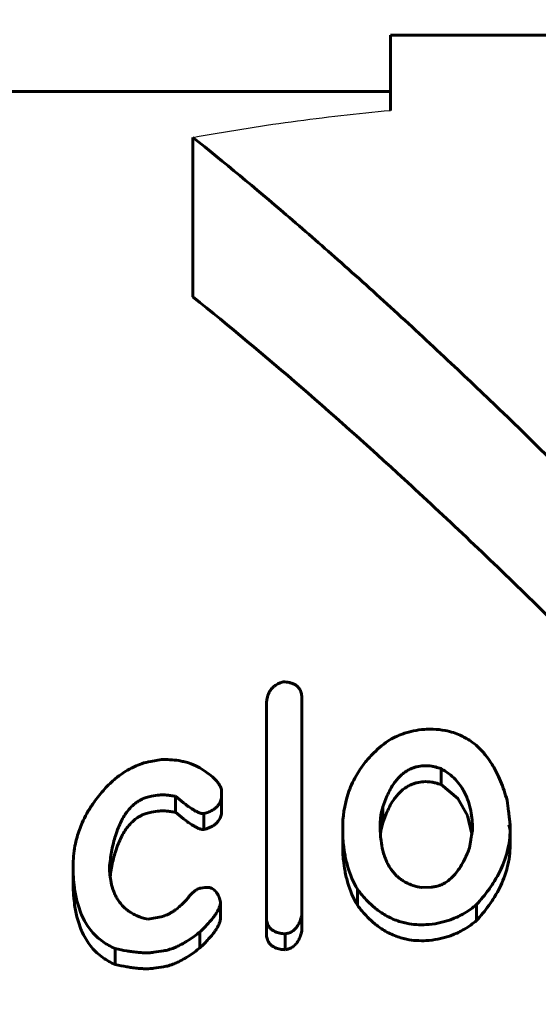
# Model space of a CAD drawing. Header units: millimetres. Extents: x 0 to 841, y 0 to 594.
# Tile 12 of 29: x 227.42 to 229.72, y 364.04 to 368.4. Entities that reach past the tile are written whole.
import ezdxf

# ---------------------------------------------------------------- set-up
doc = ezdxf.new("R2010")
doc.units = ezdxf.units.MM
for name, pattern in [('K5LT-1', [0]), ('K5LT_BASIC', [0]), ('K5LT_THIN', [0])]:
    doc.linetypes.add(name, pattern=pattern)
doc.layers.add('Системный слой', color=7, linetype='Continuous')
doc.layers.add('Системный слой (1)', color=7, linetype='Continuous', true_color=0x6c6c6c)
doc.styles.add('KDIMTEXTSTYLE', font='txt', dxfattribs={"width": 0.96, "oblique": 15, "height": 5})
doc.styles.add('KTEXTSTYLE', font='txt', dxfattribs={"width": 0.96, "height": 5})
doc.dimstyles.new('KDIMSTYLE (0.50)', dxfattribs={"dimtxt": 5, "dimasz": 1, "dimexe": 2, "dimexo": 0, "dimgap": 1, "dimtad": 1, "dimlfac": 2, "dimtxsty": 'KDIMTEXTSTYLE', "dimsah": 1, "dimcen": 0, "dimdle": 1, "dimadec": 0, "dimazin": 0, "dimtfac": 0.667, "dimtmove": 0, "dimatfit": 3, "dimfxl": 1, "dimtvp": 1, "dimtolj": 1, "dimtzin": 0, "dimarcsym": 0})

# ---------------------------------------------------------------- blocks, each defined once
blk = doc.blocks.new('U11')
at = {"layer": 'Системный слой (1)', "color": 150, "linetype": 'K5LT_BASIC', "lineweight": 60, "true_color": 0x0080ff}
for p, q in [((229.0266, 364.8225), (229.023, 364.8049)), ((229.0318, 364.84), (229.0266, 364.8225)), ((229.023, 364.8049), (229.0208, 364.7871))]:
    blk.add_line(p, q, dxfattribs=at)
blk = doc.blocks.new('U14')
at = {"layer": 'Системный слой (1)', "color": 150, "linetype": 'K5LT_BASIC', "lineweight": 60, "true_color": 0x0080ff}
for p, q in [((229.3642, 364.9483), (229.289, 365.0095)), ((229.4069, 364.8722), (229.3642, 364.9483)), ((229.4255, 364.7908), (229.4069, 364.8722))]:
    blk.add_line(p, q, dxfattribs=at)
blk = doc.blocks.new('D0')
at = {"layer": 'Системный слой (1)'}
for points in [[(220.6897, 376.0965), (221.1897, 376.7547), (216.1897, 376.0965), (221.1897, 375.4382)], [(238.6897, 375.4382), (243.6897, 376.0965), (238.6897, 376.7547), (239.1897, 376.0965)]]:
    blk.add_hatch(color=7, dxfattribs=at).paths.add_polyline_path(points)
at = {"layer": 'Системный слой (1)', "color": 7, "linetype": 'K5LT_THIN', "lineweight": 18}
for p, q in [((216.1897, 358.5806), (216.1897, 378.0965)), ((243.6897, 358.5806), (243.6897, 378.0965)), ((216.1897, 376.0965), (221.1897, 376.7547)), ((221.1897, 376.7547), (220.6897, 376.0965)), ((239.1897, 376.0965), (238.6897, 376.7547)), ((238.6897, 376.7547), (243.6897, 376.0965)), ((221.1897, 375.4382), (216.1897, 376.0965)), ((216.1897, 376.0965), (243.6897, 376.0965)), ((220.6897, 376.0965), (221.1897, 375.4382)), ((243.6897, 376.0965), (238.6897, 375.4382)), ((238.6897, 375.4382), (239.1897, 376.0965))]:
    blk.add_line(p, q, dxfattribs=at)
blk.add_wipeout([(226.2515, 377.0965), (226.2515, 384.4784), (233.3327, 384.4784), (233.3327, 377.0965)]).dxf.layer = 'Системный слой (1)'
at = {"layer": 'Системный слой (1)', "color": 7, "insert": (226.2515, 383.684), "char_height": 5, "attachment_point": 1, "style": 'KTEXTSTYLE'}
blk.add_mtext('\\fArial|b0|c204|p34;\\H5.0;\\W1.000;\\Q15;\\fGOST Type AU|b0|i0|c204|p34;\\Q15;\\W0.960;55', dxfattribs=at)
blk = doc.blocks.new('KDIMARROW_01')
at = {"layer": 'Системный слой'}
blk.add_hatch(color=0, dxfattribs=at).paths.add_polyline_path([(0, 0), (-5, 0.6583), (-4.5, 0), (-5, -0.6583)])
at = {"layer": 'Системный слой', "color": 0, "linetype": 'K5LT_THIN', "lineweight": 18}
for p, q in [((-4.5, 0), (-5, 0.6583)), ((-5, 0.6583), (0, 0)), ((0, 0), (-5, -0.6583)), ((-5, -0.6583), (-4.5, 0))]:
    blk.add_line(p, q, dxfattribs=at)
at = {"layer": 'Системный слой (1)', "color": 0, "linetype": 'K5LT_THIN', "lineweight": 18}
blk.add_line((645.2246, 310.5806), (644.7246, 310.5806), dxfattribs=at)

msp = doc.modelspace()

# ---------------------------------------------------------------- linework, layer by layer
at = {"layer": 'Системный слой (1)', "color": 150, "linetype": 'K5LT_BASIC', "lineweight": 60, "true_color": 0x0080ff}
for p, q in [((229.0647, 368.3306), (230.8147, 368.3306)), ((229.0647, 367.9975), (229.0647, 368.3306)), ((221.2335, 368.0806), (229.0647, 368.0806)), ((228.1897, 367.1708), (228.1897, 367.8779)), ((228.6721, 365.3919), (228.6721, 364.4299)), ((228.515, 364.4212), (228.515, 365.3604)), ((228.0024, 365.1123), (228.0504, 365.1201)), ((229.289, 365.0095), (229.289, 365.0802)), ((228.033, 364.9622), (228.0065, 364.958)), ((228.1116, 364.8866), (228.1116, 364.9574)), ((228.3166, 364.978), (228.3166, 364.9649)), ((228.3166, 364.8942), (228.3166, 364.9649)), ((229.0318, 364.84), (229.0318, 364.9107)), ((228.033, 364.8915), (228.0065, 364.8873)), ((228.2381, 364.8104), (228.2381, 364.8811)), ((228.8532, 364.7428), (228.8532, 364.8135)), ((229.0194, 364.8273), (229.0194, 364.8273)), ((229.5899, 364.8309), (229.5949, 364.8096)), ((229.5949, 364.8096), (229.5949, 364.8352)), ((229.5949, 364.7389), (229.5949, 364.8096)), ((227.8238, 364.6162), (227.8238, 364.6869)), ((227.6585, 364.5775), (227.6585, 364.6482)), ((227.8197, 364.6511), (227.8197, 364.6512)), ((228.2248, 364.551), (228.2422, 364.5534)), ((228.9185, 364.475), (228.9185, 364.5457)), ((229.246, 364.5552), (229.2021, 364.5527)), ((228.3116, 364.4183), (228.3116, 364.489)), ((229.446, 364.4065), (229.446, 364.4773)), ((227.9892, 364.4132), (228.033, 364.4199)), ((228.515, 364.3505), (228.515, 364.4212)), ((228.6721, 364.3592), (228.6721, 364.4299)), ((228.2207, 364.2856), (228.2207, 364.3563)), ((228.5977, 364.2774), (228.5977, 364.3482)), ((227.8453, 364.2116), (227.8453, 364.2823)), ((228.0595, 364.2727), (228.0156, 364.2661)), ((228.0595, 364.202), (228.0156, 364.1954))]:
    msp.add_line(p, q, dxfattribs=at)
msp.add_arc((227.6683, 364.6162), 0.1555, 353.6471, 359.9964, dxfattribs=at)
at = {"layer": 'Системный слой (1)', "color": 7, "linetype": 'K5LT-1'}
msp.add_open_spline([(228.1897, 367.8779), (228.2613, 367.8909), (228.406, 367.9155), (228.6253, 367.948), (228.8455, 367.9757), (228.9919, 367.9908), (229.0647, 367.9975)], degree=3, dxfattribs=at)
at = {"layer": 'Системный слой (1)', "color": 150, "linetype": 'K5LT_BASIC', "lineweight": 60, "true_color": 0x0080ff}
for points, knots in [([(229.9397, 366.2877), (229.8151, 366.4122), (229.6141, 366.61), (229.3274, 366.8834), (229.0835, 367.1098), (228.8396, 367.3294), (228.5435, 367.5877), (228.3285, 367.7664), (228.1897, 367.8779)], [0, 0, 0, 0, 1.979036, 3.177607, 4.485942, 5.764664, 6.928433, 9, 9, 9, 9]), ([(228.1897, 367.1708), (228.351, 367.0413), (228.6766, 366.769), (229.1843, 366.3137), (229.6058, 365.9119), (229.8642, 365.6561), (229.9397, 365.5806)], [0, 0, 0, 0, 1.871552, 3.816812, 6.066917, 7, 7, 7, 7]), ([(228.5895, 365.4646), (228.5837, 365.463), (228.5754, 365.4602), (228.5645, 365.4551), (228.5556, 365.4498), (228.5455, 365.4422), (228.5353, 365.4314), (228.527, 365.4183), (228.5213, 365.4047), (228.5181, 365.3924), (228.5156, 365.3778), (228.515, 365.3674), (228.515, 365.3604)], [0, 0, 0, 0, 1.358897, 2.023749, 2.839894, 3.882622, 5.223402, 6.817403, 8.322351, 9.666934, 10.756035, 13, 13, 13, 13]), ([(228.6721, 365.3919), (228.6721, 365.3984), (228.6713, 365.4081), (228.6678, 365.4212), (228.6632, 365.4314), (228.6556, 365.4419), (228.6446, 365.4509), (228.6314, 365.4575), (228.6133, 365.4628), (228.5989, 365.4643), (228.5895, 365.4646)], [0, 0, 0, 0, 2.005634, 2.963157, 4.094934, 5.34861, 6.666509, 7.845809, 8.939602, 11, 11, 11, 11]), ([(229.2154, 365.2541), (229.1991, 365.2531), (229.1755, 365.2498), (229.1446, 365.2422), (229.1051, 365.2297), (229.0752, 365.2154), (229.0541, 365.2034)], [0, 0, 0, 0, 1.939784, 2.830615, 3.848867, 7, 7, 7, 7]), ([(229.5816, 364.9398), (229.5738, 364.9682), (229.56, 365.0101), (229.5342, 365.0666), (229.5124, 365.105), (229.4849, 365.1431), (229.4559, 365.1746), (229.4247, 365.1999), (229.3978, 365.2168), (229.3723, 365.2297), (229.3428, 365.2409), (229.303, 365.251), (229.2592, 365.2555), (229.2281, 365.2549), (229.2154, 365.2541)], [0, 0, 0, 0, 2.927225, 4.263986, 5.891371, 7.066975, 8.556075, 9.662103, 10.44288, 11.114566, 11.892716, 12.82025, 14.107549, 15, 15, 15, 15]), ([(229.0541, 365.2034), (229.0281, 365.1842), (228.9892, 365.1505), (228.9517, 365.1069), (228.9289, 365.0754), (228.9103, 365.0455), (228.8921, 365.0094), (228.8621, 364.9318), (228.8532, 364.8656), (228.8532, 364.8135)], [0, 0, 0, 0, 1.852839, 3.023743, 3.56165, 4.326802, 5.306302, 6.256576, 10, 10, 10, 10]), ([(228.0024, 365.1123), (227.9885, 365.11), (227.9634, 365.1034), (227.9353, 365.0917), (227.9095, 365.0789), (227.879, 365.0609), (227.855, 365.0435), (227.8412, 365.0326)], [0, 0, 0, 0, 1.761515, 3.275762, 3.914316, 5.538419, 8, 8, 8, 8]), ([(228.2116, 365.0884), (228.1987, 365.0949), (228.1781, 365.1033), (228.149, 365.1113), (228.1214, 365.1169), (228.0886, 365.1204), (228.0626, 365.1205), (228.0504, 365.1201)], [0, 0, 0, 0, 2.276212, 3.385465, 4.427765, 6.326566, 8, 8, 8, 8]), ([(228.3166, 364.978), (228.3166, 364.9847), (228.3134, 364.9983), (228.3026, 365.0158), (228.2895, 365.0308), (228.2716, 365.0476), (228.246, 365.067), (228.2234, 365.0814), (228.2116, 365.0884)], [0, 0, 0, 0, 1.243393, 2.649303, 3.71506, 4.731905, 6.811683, 9, 9, 9, 9]), ([(229.2112, 365.093), (229.2012, 365.0924), (229.1858, 365.09), (229.1658, 365.084), (229.1497, 365.0772), (229.1325, 365.0674), (229.1145, 365.0537), (229.0976, 365.0368), (229.08, 365.0148), (229.0637, 364.9884), (229.0463, 364.9525), (229.0368, 364.9263), (229.0318, 364.9107)], [0, 0, 0, 0, 1.194455, 1.834319, 2.532417, 3.363435, 4.398546, 5.577266, 6.744721, 8.54203, 10.325285, 13, 13, 13, 13]), ([(229.289, 365.0802), (229.2811, 365.0829), (229.2676, 365.087), (229.2418, 365.0924), (229.2236, 365.0937), (229.2112, 365.093)], [0, 0, 0, 0, 1.975482, 3.278358, 6, 6, 6, 6]), ([(229.4287, 364.8037), (229.4287, 364.8298), (229.4259, 364.872), (229.415, 364.9197), (229.4048, 364.9493), (229.3954, 364.9711), (229.3808, 364.9973), (229.3607, 365.0248), (229.3302, 365.0546), (229.3048, 365.0717), (229.289, 365.0802)], [0, 0, 0, 0, 2.819732, 4.525677, 5.216055, 6.116585, 6.989777, 8.283507, 9.474028, 11, 11, 11, 11]), ([(227.8412, 365.0326), (227.8239, 365.0166), (227.7892, 364.9814), (227.7492, 364.9306), (227.7192, 364.8825), (227.6947, 364.8335), (227.6773, 364.7852), (227.6622, 364.7208), (227.6585, 364.6779), (227.6585, 364.6482)], [0, 0, 0, 0, 1.424192, 3.039196, 4.133439, 5.192268, 6.789675, 7.763975, 10, 10, 10, 10]), ([(229.2112, 365.0222), (229.2012, 365.0216), (229.1858, 365.0193), (229.1658, 365.0133), (229.1497, 365.0065), (229.1325, 364.9967), (229.1145, 364.983), (229.0976, 364.9661), (229.08, 364.9441), (229.0637, 364.9177), (229.0463, 364.8818), (229.0368, 364.8556), (229.0318, 364.84)], [0, 0, 0, 0, 1.194455, 1.834319, 2.532417, 3.363435, 4.398546, 5.577266, 6.744721, 8.54203, 10.325285, 13, 13, 13, 13]), ([(229.289, 365.0095), (229.2811, 365.0122), (229.2676, 365.0163), (229.2418, 365.0217), (229.2236, 365.023), (229.2112, 365.0222)], [0, 0, 0, 0, 1.975482, 3.278358, 6, 6, 6, 6]), ([(227.8238, 364.6869), (227.8274, 364.7084), (227.8339, 364.7403), (227.8463, 364.7846), (227.8574, 364.8159), (227.8707, 364.8456), (227.8844, 364.8705), (227.9007, 364.894), (227.9185, 364.9137), (227.9364, 364.9287), (227.9513, 364.9385), (227.9662, 364.9462), (227.9842, 364.9533), (227.9985, 364.9567), (228.0065, 364.958)], [0, 0, 0, 0, 3.176372, 4.656782, 6.478708, 7.806449, 9.090401, 10.242606, 11.489321, 12.337466, 12.963301, 13.480228, 14.159833, 15, 15, 15, 15]), ([(228.033, 364.9622), (228.0373, 364.9629), (228.0469, 364.9638), (228.0599, 364.9637), (228.0747, 364.9628), (228.0915, 364.9608), (228.1046, 364.9587), (228.1116, 364.9574)], [0, 0, 0, 0, 1.280331, 2.852566, 3.893791, 5.770327, 8, 8, 8, 8]), ([(228.1116, 364.9574), (228.1232, 364.9476), (228.1407, 364.9335), (228.1653, 364.9151), (228.1812, 364.9042), (228.1954, 364.8955), (228.2046, 364.8905), (228.2118, 364.8871), (228.2174, 364.8847), (228.2232, 364.8827), (228.2301, 364.8811), (228.235, 364.8807), (228.2381, 364.8811)], [0, 0, 0, 0, 4.243722, 6.093906, 8.190022, 9.382924, 10.42084, 10.855374, 11.36846, 11.910512, 12.33677, 13, 13, 13, 13]), ([(228.2381, 364.8811), (228.2457, 364.8831), (228.2607, 364.888), (228.2785, 364.897), (228.292, 364.9071), (228.3012, 364.9167), (228.3096, 364.9295), (228.3154, 364.9456), (228.3166, 364.9584), (228.3166, 364.9649)], [0, 0, 0, 0, 1.611866, 3.218605, 4.212773, 5.375535, 6.380831, 8.110097, 10, 10, 10, 10]), ([(229.5949, 364.8352), (229.5948, 364.8363), (229.5945, 364.8405), (229.5936, 364.848), (229.5923, 364.859), (229.5905, 364.8733), (229.5869, 364.9006), (229.5839, 364.9234), (229.5816, 364.9398)], [0, 0, 0, 0, 0.279651, 1.083938, 1.948459, 3.106408, 4.764763, 9, 9, 9, 9]), ([(228.2381, 364.8104), (228.2457, 364.8124), (228.2607, 364.8173), (228.2785, 364.8263), (228.292, 364.8364), (228.3012, 364.846), (228.3096, 364.8588), (228.3154, 364.8749), (228.3166, 364.8877), (228.3166, 364.8942)], [0, 0, 0, 0, 1.611866, 3.218605, 4.212773, 5.375535, 6.380831, 8.110097, 10, 10, 10, 10]), ([(229.0318, 364.9107), (229.0292, 364.9033), (229.0259, 364.8915), (229.0227, 364.8748), (229.0201, 364.8544), (229.0194, 364.8383), (229.0194, 364.8273)], [0, 0, 0, 0, 1.895078, 2.974424, 4.228318, 7, 7, 7, 7]), ([(227.8238, 364.6162), (227.8274, 364.6376), (227.8339, 364.6696), (227.8463, 364.7138), (227.8574, 364.7452), (227.8707, 364.7749), (227.8844, 364.7997), (227.9007, 364.8233), (227.9185, 364.843), (227.9364, 364.858), (227.9513, 364.8678), (227.9662, 364.8755), (227.9842, 364.8826), (227.9985, 364.886), (228.0065, 364.8873)], [0, 0, 0, 0, 3.176372, 4.656782, 6.478708, 7.806449, 9.090401, 10.242606, 11.489321, 12.337466, 12.963301, 13.480228, 14.159833, 15, 15, 15, 15]), ([(228.033, 364.8915), (228.0373, 364.8922), (228.0469, 364.8931), (228.0599, 364.893), (228.0747, 364.8921), (228.0915, 364.8901), (228.1046, 364.888), (228.1116, 364.8866)], [0, 0, 0, 0, 1.280331, 2.852566, 3.893791, 5.770327, 8, 8, 8, 8]), ([(228.1116, 364.8866), (228.1232, 364.8769), (228.1407, 364.8627), (228.1653, 364.8444), (228.1812, 364.8334), (228.1954, 364.8248), (228.2046, 364.8197), (228.2118, 364.8163), (228.2174, 364.814), (228.2232, 364.812), (228.2301, 364.8104), (228.235, 364.81), (228.2381, 364.8104)], [0, 0, 0, 0, 4.243722, 6.093906, 8.190022, 9.382924, 10.42084, 10.855374, 11.36846, 11.910512, 12.33677, 13, 13, 13, 13]), ([(228.8532, 364.8135), (228.8532, 364.79), (228.8551, 364.7508), (228.8633, 364.6939), (228.8793, 364.627), (228.9003, 364.577), (228.9185, 364.5457)], [0, 0, 0, 0, 1.792247, 2.985691, 4.372689, 7, 7, 7, 7]), ([(229.0194, 364.8273), (229.0194, 364.8053), (229.0212, 364.7683), (229.0292, 364.7231), (229.0371, 364.6957), (229.0441, 364.6768), (229.0515, 364.6603), (229.0651, 364.6357), (229.0816, 364.6145), (229.101, 364.5969), (229.1138, 364.5871), (229.1287, 364.5778), (229.1473, 364.5684), (229.1713, 364.5594), (229.1913, 364.5546), (229.2021, 364.5527)], [0, 0, 0, 0, 3.21316, 5.337662, 6.618415, 7.310977, 8.190187, 9.16489, 11.199746, 11.738153, 12.459192, 13.178417, 13.816991, 14.846711, 16, 16, 16, 16]), ([(229.446, 364.4773), (229.4657, 364.4988), (229.4953, 364.5347), (229.53, 364.587), (229.5539, 364.6314), (229.5713, 364.6734), (229.5846, 364.7171), (229.5929, 364.7614), (229.5949, 364.794), (229.5949, 364.8096)], [0, 0, 0, 0, 2.160206, 3.504099, 4.883557, 6.189518, 7.217825, 8.675147, 10, 10, 10, 10]), ([(229.5899, 364.8309), (229.5906, 364.8309), (229.5915, 364.831), (229.5926, 364.8314), (229.5932, 364.8317), (229.5937, 364.8321), (229.5943, 364.8327), (229.5948, 364.8337), (229.5949, 364.8347), (229.5949, 364.8352)], [0, 0, 0, 0, 2.222276, 2.917284, 4.189661, 4.806257, 5.554622, 7.533878, 10, 10, 10, 10]), ([(229.4155, 364.7288), (229.4172, 364.7407), (229.4197, 364.7577), (229.4231, 364.7782), (229.4251, 364.789), (229.4265, 364.7957), (229.4276, 364.8002), (229.4283, 364.8025), (229.4287, 364.8037)], [0, 0, 0, 0, 4.273677, 6.127463, 7.381918, 8.168077, 8.557109, 9, 9, 9, 9]), ([(228.8532, 364.7428), (228.8532, 364.7192), (228.8551, 364.68), (228.8633, 364.6232), (228.8793, 364.5563), (228.9003, 364.5063), (228.9185, 364.475)], [0, 0, 0, 0, 1.792247, 2.985691, 4.372689, 7, 7, 7, 7]), ([(229.246, 364.5552), (229.2519, 364.5555), (229.2607, 364.5566), (229.2728, 364.5593), (229.283, 364.5625), (229.2952, 364.5674), (229.3095, 364.5751), (229.3253, 364.5864), (229.3411, 364.6008), (229.3586, 364.6206), (229.3763, 364.646), (229.3969, 364.6833), (229.4089, 364.7116), (229.4155, 364.7288)], [0, 0, 0, 0, 0.803834, 1.194814, 1.68531, 2.286253, 3.053909, 4.063479, 5.25281, 6.466633, 8.439758, 10.595316, 14, 14, 14, 14]), ([(229.446, 364.4065), (229.4657, 364.428), (229.4953, 364.464), (229.53, 364.5162), (229.5539, 364.5607), (229.5713, 364.6027), (229.5846, 364.6463), (229.5929, 364.6907), (229.5949, 364.7233), (229.5949, 364.7389)], [0, 0, 0, 0, 2.160206, 3.504099, 4.883557, 6.189518, 7.217825, 8.675147, 10, 10, 10, 10]), ([(227.6585, 364.6482), (227.6585, 364.6168), (227.6612, 364.5646), (227.6728, 364.5013), (227.6841, 364.4634), (227.6941, 364.4368), (227.7056, 364.4118), (227.7263, 364.376), (227.7547, 364.3416), (227.7964, 364.3073), (227.8255, 364.2909), (227.8453, 364.2823)], [0, 0, 0, 0, 2.717569, 4.491055, 5.556164, 6.135703, 6.927162, 7.892104, 9.611121, 10.514947, 12, 12, 12, 12]), ([(227.8197, 364.6512), (227.8197, 364.6288), (227.8221, 364.5933), (227.8316, 364.5539), (227.8402, 364.5301), (227.8486, 364.512), (227.8603, 364.4926), (227.8746, 364.4745), (227.8908, 364.4589), (227.9077, 364.4461), (227.9248, 364.4359), (227.9506, 364.4237), (227.9727, 364.4168), (227.9892, 364.4132)], [0, 0, 0, 0, 3.177249, 5.03625, 5.765111, 6.763968, 7.828249, 8.879144, 9.839677, 10.715446, 11.50042, 12.205191, 14, 14, 14, 14]), ([(227.6585, 364.5775), (227.6585, 364.5461), (227.6612, 364.4938), (227.6728, 364.4306), (227.6841, 364.3927), (227.6941, 364.3661), (227.7056, 364.3411), (227.7263, 364.3053), (227.7547, 364.2709), (227.7964, 364.2366), (227.8255, 364.2201), (227.8453, 364.2116)], [0, 0, 0, 0, 2.717569, 4.491055, 5.556164, 6.135703, 6.927162, 7.892104, 9.611121, 10.514947, 12, 12, 12, 12]), ([(228.2248, 364.551), (228.2225, 364.5507), (228.219, 364.5498), (228.2137, 364.5478), (228.2087, 364.5453), (228.2028, 364.5417), (228.1971, 364.5376), (228.1896, 364.5316), (228.1844, 364.5269), (228.181, 364.5235)], [0, 0, 0, 0, 1.228086, 1.903536, 3.01693, 4.304084, 5.763661, 7.084259, 10, 10, 10, 10]), ([(228.3116, 364.489), (228.3099, 364.496), (228.3068, 364.5065), (228.3017, 364.5183), (228.2978, 364.5254), (228.2936, 364.5321), (228.2874, 364.5395), (228.2796, 364.5461), (228.2713, 364.5505), (228.264, 364.5527), (228.2547, 364.5543), (228.2474, 364.5541), (228.2422, 364.5534)], [0, 0, 0, 0, 3.050658, 4.519005, 5.289563, 6.364345, 7.665068, 9.038532, 10.106038, 10.868653, 11.461552, 13, 13, 13, 13]), ([(228.9185, 364.5457), (228.9319, 364.5276), (228.9557, 364.499), (228.9882, 364.4688), (229.0114, 364.4507), (229.0311, 364.437), (229.0555, 364.4229), (229.0823, 364.4105), (229.1095, 364.4011), (229.1417, 364.393), (229.1796, 364.388), (229.2092, 364.388), (229.2236, 364.3888)], [0, 0, 0, 0, 2.831904, 4.552748, 5.249176, 6.209631, 7.252971, 8.32491, 9.320868, 10.187581, 11.624415, 13, 13, 13, 13]), ([(228.181, 364.5235), (228.1713, 364.5112), (228.1548, 364.4917), (228.1308, 364.4691), (228.114, 364.4557), (228.1002, 364.4462), (228.084, 364.4366), (228.0622, 364.4265), (228.0432, 364.4215), (228.033, 364.4199)], [0, 0, 0, 0, 2.836421, 4.457599, 5.565654, 6.378735, 7.129014, 8.501926, 10, 10, 10, 10]), ([(228.2207, 364.3563), (228.2322, 364.3674), (228.2503, 364.3857), (228.2718, 364.4103), (228.2854, 364.428), (228.2971, 364.4454), (228.3058, 364.4619), (228.3107, 364.4772), (228.3116, 364.4855), (228.3116, 364.489)], [0, 0, 0, 0, 2.763153, 4.419525, 5.747514, 6.786455, 8.288068, 9.290753, 10, 10, 10, 10]), ([(228.9185, 364.475), (228.9319, 364.4569), (228.9557, 364.4283), (228.9882, 364.3981), (229.0114, 364.38), (229.0311, 364.3663), (229.0555, 364.3522), (229.0823, 364.3398), (229.1095, 364.3304), (229.1417, 364.3223), (229.1796, 364.3173), (229.2092, 364.3173), (229.2236, 364.3181)], [0, 0, 0, 0, 2.831904, 4.552748, 5.249176, 6.209631, 7.252971, 8.32491, 9.320868, 10.187581, 11.624415, 13, 13, 13, 13]), ([(229.2236, 364.3888), (229.241, 364.3898), (229.2664, 364.3929), (229.2986, 364.4001), (229.3208, 364.4067), (229.3433, 364.4148), (229.3677, 364.4256), (229.4043, 364.4453), (229.4299, 364.4637), (229.446, 364.4773)], [0, 0, 0, 0, 2.007096, 2.959322, 3.866339, 4.761938, 5.846685, 7.135548, 10, 10, 10, 10]), ([(228.2207, 364.2856), (228.2322, 364.2967), (228.2503, 364.315), (228.2718, 364.3396), (228.2854, 364.3572), (228.2971, 364.3747), (228.3058, 364.3912), (228.3107, 364.4065), (228.3116, 364.4148), (228.3116, 364.4183)], [0, 0, 0, 0, 2.763153, 4.419525, 5.747514, 6.786455, 8.288068, 9.290753, 10, 10, 10, 10]), ([(228.515, 364.4212), (228.515, 364.4148), (228.5158, 364.4053), (228.5194, 364.3925), (228.524, 364.3824), (228.5315, 364.3723), (228.5415, 364.3639), (228.5527, 364.3578), (228.5639, 364.3536), (228.5787, 364.35), (228.5903, 364.3486), (228.5977, 364.3482)], [0, 0, 0, 0, 2.152084, 3.184713, 4.416577, 5.763724, 7.111067, 8.20902, 9.214573, 10.21258, 12, 12, 12, 12]), ([(228.5977, 364.3482), (228.6032, 364.3487), (228.6114, 364.3505), (228.6218, 364.3546), (228.6298, 364.359), (228.6376, 364.365), (228.6448, 364.3721), (228.6528, 364.3823), (228.6612, 364.397), (228.6678, 364.4139), (228.671, 364.4254), (228.6721, 364.4299)], [0, 0, 0, 0, 1.385304, 2.097206, 2.894418, 3.839953, 4.883056, 5.906957, 7.85626, 10.382224, 12, 12, 12, 12]), ([(229.2236, 364.3181), (229.241, 364.3191), (229.2664, 364.3222), (229.2986, 364.3294), (229.3208, 364.3359), (229.3433, 364.3441), (229.3677, 364.3548), (229.4043, 364.3745), (229.4299, 364.393), (229.446, 364.4065)], [0, 0, 0, 0, 2.007096, 2.959322, 3.866339, 4.761938, 5.846685, 7.135548, 10, 10, 10, 10]), ([(228.0595, 364.2727), (228.0671, 364.2739), (228.0829, 364.2774), (228.1054, 364.2853), (228.1292, 364.296), (228.1504, 364.3076), (228.1736, 364.322), (228.1963, 364.3376), (228.2128, 364.3501), (228.2207, 364.3563)], [0, 0, 0, 0, 1.172641, 2.49978, 3.726851, 5.342358, 6.437715, 8.2602, 10, 10, 10, 10]), ([(228.515, 364.3505), (228.515, 364.3441), (228.5158, 364.3345), (228.5194, 364.3217), (228.524, 364.3117), (228.5315, 364.3016), (228.5415, 364.2932), (228.5527, 364.2871), (228.5639, 364.2829), (228.5787, 364.2793), (228.5903, 364.2779), (228.5977, 364.2774)], [0, 0, 0, 0, 2.152084, 3.184713, 4.416577, 5.763724, 7.111067, 8.20902, 9.214573, 10.21258, 12, 12, 12, 12]), ([(228.5977, 364.2774), (228.6032, 364.278), (228.6114, 364.2798), (228.6218, 364.2839), (228.6298, 364.2883), (228.6376, 364.2942), (228.6448, 364.3014), (228.6528, 364.3116), (228.6612, 364.3263), (228.6678, 364.3432), (228.671, 364.3547), (228.6721, 364.3592)], [0, 0, 0, 0, 1.385304, 2.097206, 2.894418, 3.839953, 4.883056, 5.906957, 7.85626, 10.382224, 12, 12, 12, 12]), ([(227.8453, 364.2823), (227.8622, 364.2787), (227.8861, 364.2741), (227.9185, 364.2691), (227.9417, 364.2662), (227.964, 364.2644), (227.9833, 364.2639), (227.9998, 364.2643), (228.0104, 364.2653), (228.0156, 364.2661)], [0, 0, 0, 0, 3.104947, 4.337969, 5.800212, 7.195549, 8.20947, 9.108899, 10, 10, 10, 10]), ([(228.0595, 364.202), (228.0671, 364.2031), (228.0829, 364.2067), (228.1054, 364.2146), (228.1292, 364.2253), (228.1504, 364.2369), (228.1736, 364.2513), (228.1963, 364.2669), (228.2128, 364.2794), (228.2207, 364.2856)], [0, 0, 0, 0, 1.172641, 2.49978, 3.726851, 5.342358, 6.437715, 8.2602, 10, 10, 10, 10]), ([(227.8453, 364.2116), (227.8622, 364.208), (227.8861, 364.2034), (227.9185, 364.1984), (227.9417, 364.1955), (227.964, 364.1937), (227.9833, 364.1931), (227.9998, 364.1936), (228.0104, 364.1946), (228.0156, 364.1954)], [0, 0, 0, 0, 3.104947, 4.337969, 5.800212, 7.195549, 8.20947, 9.108899, 10, 10, 10, 10])]:
    msp.add_open_spline(points, degree=3, knots=knots, dxfattribs=at)
msp.add_open_spline([(227.8197, 364.6512), (227.8225, 364.6631), (227.8238, 364.675), (227.8238, 364.6869)], degree=3, dxfattribs=at)

# ---------------------------------------------------------------- block references
at = {"layer": 'Системный слой (1)'}
for name in ['U14', 'U11']:
    msp.add_blockref(name, (0, 0), dxfattribs=at)

# ---------------------------------------------------------------- next in the draw order: dimensions: what is measured, and where the dimension line sits
at = {"layer": 'Системный слой (1)', "color": 7}
dim = msp.add_linear_dim(base=(216.1897, 376.0965), p1=(243.6897, 358.5806), p2=(216.1897, 358.5806), dimstyle='KDIMSTYLE (0.50)', override={"dimexo": 0, "dimpost": '\\fGOST Type AU|b0|c204|p34;\\H5.0;\\W0.960;\\Q15;<>', "dimblk1": 'KDIMARROW_01', "dimblk2": 'KDIMARROW_01', "dimse1": 0, "dimse2": 0, "dimclrt": 7, "dimtol": 1, "dimtp": 0, "dimtm": 0, "dimtdec": 5, "dimtolj": 1}, dxfattribs=at)
dim.commit()
dim.dimension.update_dxf_attribs({"geometry": 'D0', "text_midpoint": (229.9397, 376.0965), "dimtype": 160})

doc.saveas('drawing.dxf')
